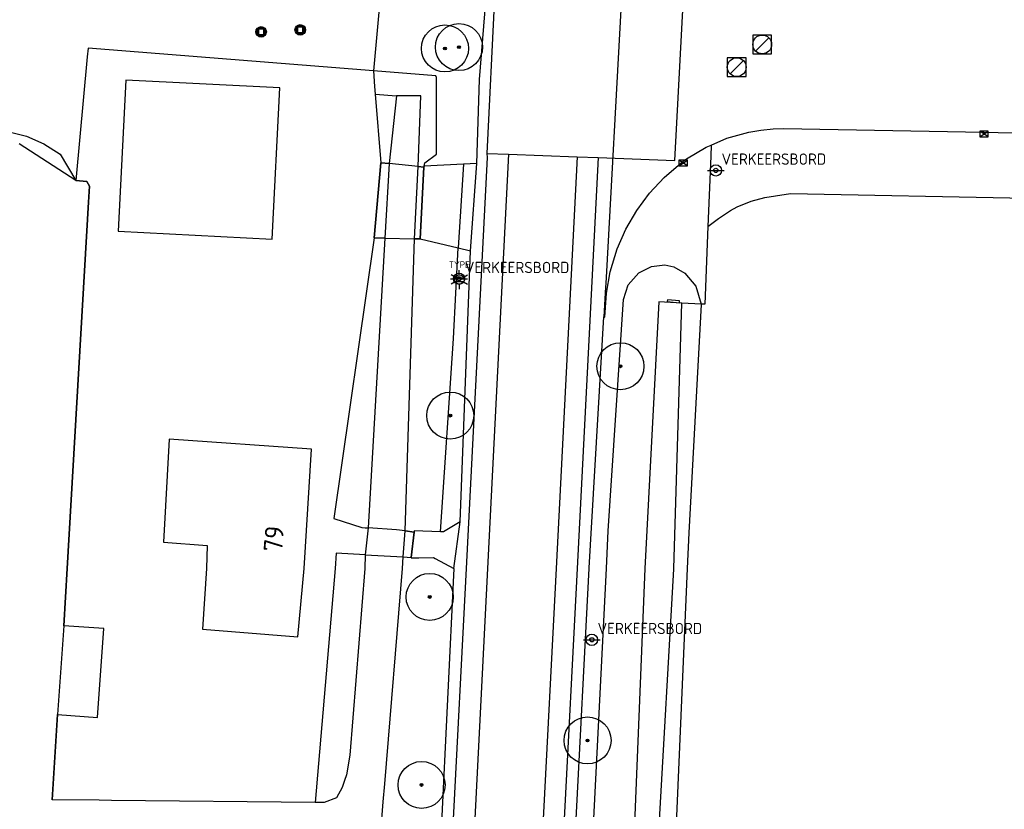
# Model space of a CAD drawing. Header units: metres. Extents: x 102000 to 105000, y 414600 to 420766.
# Tile 242 of 256: x 103661 to 103714, y 420587 to 420629. Entities that reach past the tile are written whole.
import ezdxf
from ezdxf.enums import TextEntityAlignment as Align

# ---------------------------------------------------------------- set-up
doc = ezdxf.new("R2010")
doc.units = ezdxf.units.M
doc.layers.get('0').update_dxf_attribs({"color": 8})
doc.styles.add('MtXpl_NLCS-ISO', font='NLCS-ISO.ttf')
doc.styles.add('NLCS-ISO', font='NLCS-ISO.ttf')

msp = doc.modelspace()

# ---------------------------------------------------------------- hatches: boundary and pattern name
h = msp.add_hatch(color=256)
h.paths.add_polyline_path([(103674.588, 420628.551, 1), (103674.026, 420628.551, 1)])
h.paths.add_polyline_path([(103674.447, 420628.411), (103674.166, 420628.411), (103674.166, 420628.691), (103674.447, 420628.691)], flags=16)
h = msp.add_hatch(color=256)
h.paths.add_polyline_path([(103676.672, 420628.658, 1), (103676.11, 420628.658, 1)])
h.paths.add_polyline_path([(103676.531, 420628.518), (103676.25, 420628.518), (103676.25, 420628.798), (103676.531, 420628.798)], flags=16)
at = {"ltscale": 0.1}
h = msp.add_hatch(color=256, dxfattribs=at)
edge = h.paths.add_edge_path()
edge.add_arc((103684.086, 420627.669), 0.075, 0, 360)
h = msp.add_hatch(color=256, dxfattribs=at)
edge = h.paths.add_edge_path()
edge.add_arc((103684.831, 420627.741), 0.075, 0, 360)
h = msp.add_hatch(color=256, dxfattribs=at)
edge = h.paths.add_edge_path()
edge.add_arc((103693.418, 420610.757), 0.075, 0, 360)
h = msp.add_hatch(color=256, dxfattribs=at)
edge = h.paths.add_edge_path()
edge.add_arc((103684.368, 420608.132), 0.075, 0, 360)
h = msp.add_hatch(color=256, dxfattribs=at)
edge = h.paths.add_edge_path()
edge.add_arc((103683.273, 420598.481), 0.075, 0, 360)
h = msp.add_hatch(color=256, dxfattribs=at)
edge = h.paths.add_edge_path()
edge.add_arc((103691.665, 420590.845), 0.075, 0, 360)
h = msp.add_hatch(color=256, dxfattribs=at)
edge = h.paths.add_edge_path()
edge.add_arc((103682.841, 420588.475), 0.075, 0, 360)

# ---------------------------------------------------------------- linework, layer by layer
for p, q in [((103682.018, 420645.392), (103680.277, 420626.472)), ((103685.924, 420626.017), (103686.688, 420635.573)), ((103686.951, 420635.41), (103686.315, 420622.082)), ((103696.308, 420621.703), (103697.006, 420634.956)), ((103693.522, 420631.355), (103692.639, 420615.162)), ((103676.531, 420628.798), (103676.25, 420628.798)), ((103676.25, 420628.798), (103676.25, 420628.518)), ((103676.531, 420628.518), (103676.531, 420628.798)), ((103674.447, 420628.691), (103674.166, 420628.691)), ((103674.166, 420628.691), (103674.166, 420628.411)), ((103674.166, 420628.411), (103674.447, 420628.411)), ((103674.447, 420628.411), (103674.447, 420628.691)), ((103676.25, 420628.518), (103676.531, 420628.518)), ((103701.457, 420628.384), (103700.457, 420628.384)), ((103700.457, 420628.384), (103700.457, 420627.384)), ((103701.457, 420627.384), (103701.457, 420628.384)), ((103700.603, 420627.53), (103701.311, 420628.238)), ((103665.068, 420627.22), (103664.456, 420620.64)), ((103665.068, 420627.22), (103664.456, 420620.64)), ((103665.112, 420627.69), (103665.068, 420627.22)), ((103665.117, 420627.688), (103665.068, 420627.22)), ((103680.277, 420626.472), (103665.112, 420627.69)), ((103680.277, 420626.472), (103665.117, 420627.688)), ((103700.457, 420627.384), (103701.457, 420627.384)), ((103700.1, 420627.174), (103699.1, 420627.174)), ((103699.1, 420627.174), (103699.1, 420626.174)), ((103699.246, 420626.32), (103699.954, 420627.028)), ((103700.1, 420626.174), (103700.1, 420627.174)), ((103683.596, 420626.209), (103680.277, 420626.472)), ((103683.596, 420626.209), (103680.277, 420626.472)), ((103680.277, 420626.472), (103680.343, 420625.648)), ((103683.643, 420626.131), (103683.596, 420626.209)), ((103699.1, 420626.174), (103700.1, 420626.174)), ((103667.116, 420625.988), (103666.701, 420617.938)), ((103675.313, 420625.566), (103667.116, 420625.988)), ((103680.343, 420625.648), (103680.375, 420625.245)), ((103683.641, 420622.039), (103683.643, 420626.131)), ((103685.771, 420621.546), (103685.924, 420626.017)), ((103674.898, 420617.516), (103675.313, 420625.566)), ((103680.375, 420625.245), (103681.5, 420625.156)), ((103680.375, 420625.245), (103680.669, 420621.584)), ((103681.5, 420625.156), (103681.126, 420621.54)), ((103682.81, 420625.157), (103681.5, 420625.156)), ((103682.665, 420621.39), (103682.81, 420625.157)), ((103660.843, 420623.258), (103661.829, 420623.002)), ((103699.082, 420622.888), (103700.244, 420623.213)), ((103700.244, 420623.213), (103700.883, 420623.33)), ((103700.883, 420623.33), (103701.535, 420623.399)), ((103701.535, 420623.399), (103702.081, 420623.413)), ((103702.081, 420623.413), (103712.746, 420623.213)), ((103712.521, 420622.963), (103712.971, 420623.263)), ((103712.971, 420622.963), (103712.521, 420623.263)), ((103712.971, 420623.263), (103712.521, 420623.263)), ((103712.521, 420623.263), (103712.521, 420622.963)), ((103712.746, 420623.213), (103716.477, 420623.143)), ((103712.971, 420622.963), (103712.971, 420623.263)), ((103664.456, 420620.64), (103661.443, 420622.601)), ((103661.829, 420623.002), (103662.764, 420622.595)), ((103662.764, 420622.595), (103663.623, 420622.048)), ((103697.972, 420622.411), (103698.249, 420622.53)), ((103698.249, 420622.53), (103698.214, 420621.943)), ((103698.249, 420622.53), (103699.082, 420622.888)), ((103712.521, 420622.963), (103712.971, 420622.963)), ((103663.623, 420622.048), (103664.456, 420620.64)), ((103683.022, 420621.58), (103683.641, 420622.039)), ((103686.315, 420622.082), (103687.47, 420622.038)), ((103686.315, 420622.082), (103686.338, 420621.862)), ((103687.47, 420622.038), (103686.355, 420600)), ((103687.47, 420622.038), (103691.119, 420621.9)), ((103696.935, 420621.793), (103697.972, 420622.411)), ((103680.314, 420617.595), (103680.669, 420621.584)), ((103680.669, 420621.584), (103680.314, 420617.595)), ((103680.669, 420621.584), (103680.314, 420617.595)), ((103680.669, 420621.584), (103681.126, 420621.54)), ((103681.126, 420621.54), (103680.669, 420621.584)), ((103681.126, 420621.54), (103680.669, 420621.584)), ((103681.126, 420621.54), (103680.892, 420617.579)), ((103682.665, 420621.39), (103681.126, 420621.54)), ((103682.665, 420621.39), (103681.126, 420621.54)), ((103682.973, 420621.408), (103683.022, 420621.58)), ((103685.068, 420621.511), (103682.973, 420621.408)), ((103685.068, 420621.511), (103684.792, 420617.054)), ((103685.771, 420621.546), (103685.068, 420621.511)), ((103686.338, 420621.862), (103685.207, 420600)), ((103685.445, 420616.899), (103685.771, 420621.546)), ((103691.119, 420621.9), (103689.995, 420600)), ((103692.228, 420621.858), (103691.112, 420600)), ((103691.119, 420621.9), (103692.228, 420621.858)), ((103692.228, 420621.858), (103696.308, 420621.703)), ((103695.747, 420620.807), (103696.753, 420621.671)), ((103696.528, 420621.421), (103696.978, 420621.721)), ((103696.978, 420621.421), (103696.528, 420621.721)), ((103696.978, 420621.721), (103696.528, 420621.721)), ((103696.528, 420621.721), (103696.528, 420621.421)), ((103696.753, 420621.671), (103696.935, 420621.793)), ((103696.978, 420621.421), (103696.978, 420621.721)), ((103698.214, 420621.943), (103698.062, 420618.191)), ((103682.461, 420617.537), (103682.665, 420621.39)), ((103682.665, 420621.39), (103682.97, 420621.361)), ((103682.97, 420621.361), (103682.665, 420621.39)), ((103682.97, 420621.361), (103682.665, 420621.39)), ((103682.97, 420621.361), (103682.762, 420617.536)), ((103682.762, 420617.536), (103682.97, 420621.361)), ((103682.762, 420617.536), (103682.97, 420621.361)), ((103682.973, 420621.408), (103682.97, 420621.361)), ((103696.528, 420621.421), (103696.978, 420621.421)), ((103698.039, 420621.179), (103698.939, 420621.179)), ((103664.456, 420620.64), (103665.034, 420620.586)), ((103665.034, 420620.586), (103664.456, 420620.64)), ((103665.034, 420620.586), (103665.181, 420620.336)), ((103665.181, 420620.336), (103665.034, 420620.586)), ((103694.963, 420619.968), (103695.747, 420620.807)), ((103665.181, 420620.336), (103665.132, 420619.491)), ((103665.132, 420619.491), (103665.181, 420620.336)), ((103694.279, 420619.047), (103694.963, 420619.968)), ((103701.655, 420619.833), (103702.462, 420619.959)), ((103702.462, 420619.959), (103716.426, 420619.68)), ((103664.003, 420600), (103665.132, 420619.491)), ((103665.132, 420619.491), (103664.003, 420600)), ((103699.625, 420619.242), (103700.369, 420619.551)), ((103700.369, 420619.551), (103701.091, 420619.745)), ((103701.091, 420619.745), (103701.655, 420619.833)), ((103693.703, 420618.054), (103694.279, 420619.047)), ((103698.631, 420618.622), (103699.272, 420619.052)), ((103699.272, 420619.052), (103699.625, 420619.242)), ((103698.062, 420618.191), (103698.631, 420618.622)), ((103666.701, 420617.938), (103674.898, 420617.516)), ((103693.242, 420617.003), (103693.703, 420618.054)), ((103698.062, 420618.191), (103697.895, 420614.059)), ((103680.314, 420617.595), (103678.18, 420602.651)), ((103680.892, 420617.579), (103680.003, 420602.155)), ((103680.892, 420617.579), (103680.314, 420617.595)), ((103680.314, 420617.595), (103680.892, 420617.579)), ((103680.314, 420617.595), (103680.892, 420617.579)), ((103680.892, 420617.579), (103682.461, 420617.537)), ((103680.892, 420617.579), (103682.461, 420617.537)), ((103681.969, 420601.993), (103682.461, 420617.537)), ((103682.762, 420617.536), (103682.461, 420617.537)), ((103682.461, 420617.537), (103682.762, 420617.536)), ((103682.461, 420617.537), (103682.762, 420617.536)), ((103682.762, 420617.536), (103684.792, 420617.054)), ((103684.544, 420612.24), (103684.792, 420617.054)), ((103684.792, 420617.054), (103685.445, 420616.899)), ((103684.889, 420602.487), (103685.445, 420616.899)), ((103692.873, 420615.783), (103693.242, 420617.003)), ((103692.674, 420614.653), (103692.873, 420615.783)), ((103693.829, 420615.082), (103694.399, 420615.725)), ((103694.399, 420615.725), (103695.06, 420616.074)), ((103695.06, 420616.074), (103695.776, 420616.148)), ((103695.776, 420616.148), (103696.254, 420616.056)), ((103696.254, 420616.056), (103696.842, 420615.707)), ((103696.842, 420615.707), (103697.429, 420615.028)), ((103684.387, 420615.414), (103685.287, 420615.413)), ((103684.614, 420615.472), (103685.08, 420615.472)), ((103684.614, 420615.272), (103685.08, 420615.272)), ((103692.628, 420614.967), (103692.536, 420613.379)), ((103692.59, 420613.376), (103692.674, 420614.653)), ((103692.639, 420615.162), (103692.628, 420614.967)), ((103693.572, 420614.311), (103693.829, 420615.082)), ((103697.429, 420615.028), (103697.709, 420614.067)), ((103692.766, 420602.005), (103693.572, 420614.311)), ((103695.45, 420614.189), (103694.731, 420600.339)), ((103696.689, 420614.108), (103695.45, 420614.189)), ((103695.91, 420614.293), (103695.896, 420614.197)), ((103695.896, 420614.197), (103696.548, 420614.124)), ((103696.552, 420614.245), (103695.91, 420614.293)), ((103696.548, 420614.124), (103696.552, 420614.245)), ((103696.248, 420600), (103696.689, 420614.108)), ((103697.709, 420614.067), (103696.689, 420614.108)), ((103697.717, 420614.04), (103697.052, 420601.888)), ((103697.709, 420614.067), (103697.717, 420614.04)), ((103697.895, 420614.059), (103697.709, 420614.067)), ((103691.761, 420600.028), (103692.536, 420613.379)), ((103692.536, 420613.379), (103692.59, 420613.376)), ((103683.845, 420601.95), (103684.544, 420612.24)), ((103669.426, 420606.873), (103669.119, 420601.396)), ((103676.987, 420606.341), (103669.426, 420606.873)), ((103676.594, 420600), (103676.987, 420606.341)), ((103678.18, 420602.651), (103679.668, 420602.176)), ((103679.668, 420602.176), (103679.836, 420602.165)), ((103679.836, 420602.165), (103680.003, 420602.155)), ((103680.003, 420602.155), (103679.84, 420600.722)), ((103680.003, 420602.155), (103679.84, 420600.722)), ((103680.003, 420602.155), (103679.84, 420600.722)), ((103681.514, 420602.058), (103680.003, 420602.155)), ((103681.514, 420602.058), (103680.003, 420602.155)), ((103684.889, 420602.487), (103684, 420601.945)), ((103684.552, 420600), (103684.889, 420602.487)), ((103681.969, 420601.993), (103681.514, 420602.058)), ((103681.969, 420601.993), (103681.514, 420602.058)), ((103681.871, 420600.612), (103681.969, 420601.993)), ((103681.969, 420601.993), (103682.444, 420601.931)), ((103682.444, 420601.931), (103681.969, 420601.993)), ((103682.444, 420601.931), (103681.969, 420601.993)), ((103682.444, 420601.931), (103682.286, 420600.589)), ((103682.286, 420600.589), (103682.444, 420601.931)), ((103682.286, 420600.589), (103682.444, 420601.931)), ((103682.451, 420601.994), (103682.444, 420601.931)), ((103683.845, 420601.95), (103682.451, 420601.994)), ((103684, 420601.945), (103683.845, 420601.95)), ((103692.666, 420600), (103692.766, 420602.005)), ((103697.052, 420601.888), (103696.97, 420600)), ((103669.119, 420601.396), (103671.436, 420601.218)), ((103671.436, 420601.218), (103671.413, 420600)), ((103678.3, 420600.806), (103678.255, 420600)), ((103679.84, 420600.722), (103678.3, 420600.806)), ((103679.84, 420600.722), (103679.826, 420600)), ((103679.84, 420600.722), (103681.871, 420600.612)), ((103679.84, 420600.722), (103681.871, 420600.612)), ((103681.821, 420600), (103681.871, 420600.612)), ((103681.871, 420600.612), (103682.286, 420600.589)), ((103681.871, 420600.612), (103682.286, 420600.589)), ((103681.871, 420600.612), (103682.286, 420600.589)), ((103682.286, 420600.589), (103682.283, 420600.563)), ((103682.283, 420600.563), (103682.704, 420600.566)), ((103682.704, 420600.566), (103683.473, 420600.572)), ((103683.473, 420600.572), (103683.573, 420600.519)), ((103683.573, 420600.519), (103684.552, 420600)), ((103664.003, 420600), (103663.826, 420596.953)), ((103663.826, 420596.953), (103664.003, 420600)), ((103671.413, 420600), (103671.192, 420596.76)), ((103676.256, 420596.366), (103676.594, 420600)), ((103678.255, 420600), (103677.183, 420587.546)), ((103679.826, 420600), (103679.023, 420590.066)), ((103680.887, 420588.542), (103681.821, 420600)), ((103685.207, 420600), (103683.836, 420573.516)), ((103684.552, 420600), (103683.882, 420586.085)), ((103686.355, 420600), (103685.018, 420573.553)), ((103689.995, 420600), (103688.012, 420561.351)), ((103691.112, 420600), (103689.015, 420558.938)), ((103690.27, 420551.825), (103692.666, 420599.999)), ((103690.958, 420584.581), (103691.76, 420600)), ((103691.76, 420600), (103691.761, 420600.028)), ((103694.717, 420600), (103692.613, 420548.673)), ((103692.666, 420599.999), (103692.666, 420600)), ((103694.731, 420600.339), (103694.717, 420600)), ((103696.97, 420600), (103695.027, 420555.014)), ((103696.247, 420599.956), (103696.248, 420600)), ((103693.33, 420548.639), (103696.247, 420599.956)), ((103663.826, 420596.953), (103663.477, 420592.217)), ((103665.954, 420596.797), (103663.826, 420596.953)), ((103665.605, 420592.06), (103665.954, 420596.797)), ((103671.192, 420596.76), (103676.256, 420596.366)), ((103691.446, 420596.2), (103692.346, 420596.2)), ((103663.477, 420592.217), (103663.205, 420587.688)), ((103663.205, 420587.688), (103663.477, 420592.217)), ((103663.477, 420592.217), (103665.605, 420592.06)), ((103679.023, 420590.066), (103678.851, 420589.017)), ((103678.851, 420589.017), (103678.741, 420588.706)), ((103678.741, 420588.706), (103678.615, 420588.349)), ((103680.808, 420587.572), (103680.887, 420588.542)), ((103678.615, 420588.349), (103678.321, 420587.798)), ((103665.702, 420587.663), (103663.205, 420587.688)), ((103666.355, 420587.656), (103665.702, 420587.663)), ((103677.183, 420587.546), (103666.355, 420587.656)), ((103677.661, 420587.542), (103677.183, 420587.546)), ((103678.321, 420587.798), (103677.661, 420587.542)), ((103680.548, 420584.389), (103680.808, 420587.572))]:
    msp.add_line(p, q)
for p, q in [((103684.847, 420615.625), (103684.847, 420615.878)), ((103684.628, 420615.499), (103684.409, 420615.625)), ((103684.628, 420615.245), (103684.409, 420615.119)), ((103685.066, 420615.499), (103685.285, 420615.625)), ((103685.066, 420615.245), (103685.285, 420615.119)), ((103684.847, 420615.119), (103684.847, 420614.866))]:
    msp.add_line(p, q, dxfattribs=at)
for centre, radius in [((103674.307, 420628.551), 0.281), ((103676.391, 420628.658), 0.281), ((103684.086, 420627.669), 1.25), ((103684.831, 420627.741), 1.25), ((103700.957, 420627.884), 0.5), ((103684.831, 420627.741), 0.0225), ((103684.086, 420627.669), 0.0225), ((103699.6, 420626.674), 0.5), ((103698.489, 420621.179), 0.3), ((103698.489, 420621.179), 0.112), ((103684.837, 420615.414), 0.3), ((103684.837, 420615.414), 0.112), ((103693.418, 420610.757), 1.25), ((103693.418, 420610.757), 0.0225), ((103684.368, 420608.132), 1.25), ((103684.368, 420608.132), 0.0225), ((103683.273, 420598.481), 1.25), ((103683.273, 420598.481), 0.0225), ((103691.896, 420596.2), 0.3), ((103691.896, 420596.2), 0.112), ((103691.665, 420590.845), 1.25), ((103691.665, 420590.845), 0.0225), ((103682.841, 420588.475), 1.25), ((103682.841, 420588.475), 0.0225)]:
    msp.add_circle(centre, radius)
for centre, radius in [((103684.086, 420627.669), 0.075), ((103684.831, 420627.741), 0.075), ((103684.847, 420615.372), 0.253), ((103693.418, 420610.757), 0.075), ((103684.368, 420608.132), 0.075), ((103683.273, 420598.481), 0.075), ((103691.665, 420590.845), 0.075), ((103682.841, 420588.475), 0.075)]:
    msp.add_circle(centre, radius, dxfattribs=at)

# ---------------------------------------------------------------- texts
at = {"style": 'MtXpl_NLCS-ISO'}
msp.add_text('79', height=1, rotation=85.8978, dxfattribs=at).set_placement((103675.434, 420600.859))
at = {"style": 'NLCS-ISO'}
for p in [(103698.79, 420621.482), (103685.138, 420615.716), (103692.197, 420596.503)]:
    msp.add_attdef('VERKEERSBORD', p, 'B09', height=0.6, dxfattribs=at)
msp.add_attdef('TYPE', text='', height=0.36, dxfattribs=at).set_placement((103684.847, 420615.878), align=Align.BOTTOM_CENTER)

doc.saveas('drawing.dxf')
